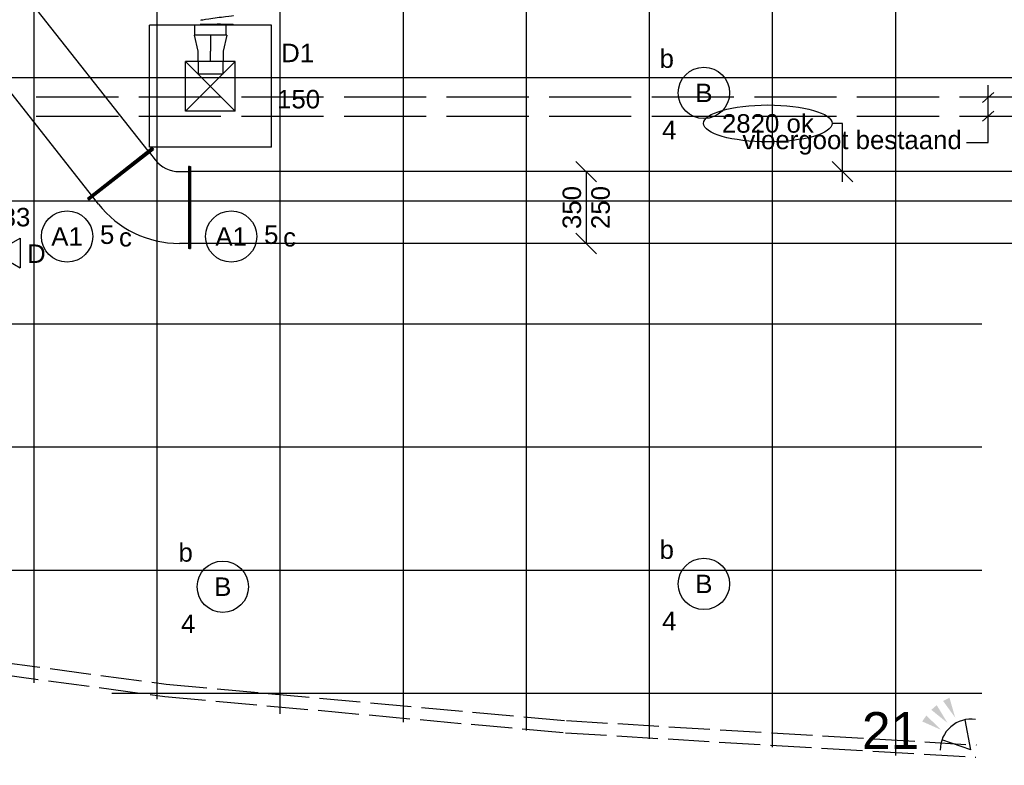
# Model space of a CAD drawing. Extents: x -132501 to 411300, y -42818 to 427495.
# Tile 60 of 256: x 16337 to 21136, y 11962 to 15596. Entities that reach past the tile are written whole.
import ezdxf
from ezdxf.enums import TextEntityAlignment as Align

# ---------------------------------------------------------------- set-up
doc = ezdxf.new("R2010")
doc.units = 0
doc.header["$LTSCALE"] = 50
for name, pattern in [('CENTER2', [28.575, 19.05, -3.175, 3.175, -3.175]), ('E_GOOT3', [5, 4, -1]), ('E_GOOT5', [10, 8, -2]), ('STREEPJES', [0.1, 0.05, -0.05])]:
    doc.linetypes.add(name, pattern=pattern)
doc.layers.get('0').update_dxf_attribs({"linetype": 'CONTINUOUS'})
for name, color, linetype in [('45 Plafond 2D arcering', 7, 'CONTINUOUS'), ('brandmeldserienummers', 1, 'CONTINUOUS'), ('EL6131--_VG', 2, 'CONTINUOUS'), ('EL6131--_WG', 2, 'CONTINUOUS'), ('EL6222--', 3, 'CONTINUOUS'), ('EL6311--', 3, 'CONTINUOUS'), ('EL6441--', 3, 'CONTINUOUS'), ('EL6521--', 3, 'CONTINUOUS'), ('WL524---', 90, 'CONTINUOUS'), ('WL570---_TOEVOER', 3, 'CONTINUOUS'), ('WL570---_TOEVOER_RST', 2, 'CONTINUOUS'), ('WL570---_TOEVOER_RST_HL', 1, 'CONTINUOUS'), ('WM570---_TOEVOER', 1, 'CONTINUOUS'), ('WM570---_TOEVOER_PR', 1, 'CONTINUOUS'), ('WM570---_TOEVOER_RST_PR', 1, 'CONTINUOUS')]:
    doc.layers.add(name, color=color, linetype=linetype)
doc.styles.add('BURO-018', font='ARIAL.TTF', dxfattribs={"height": 63})

# ---------------------------------------------------------------- blocks, each defined once
blk = doc.blocks.new('E00058')
at = {"color": 0, "linetype": 'Continuous'}
for q in [(-1.5, 3.598), (1.5, 3.598)]:
    blk.add_line((0, 1), q, dxfattribs=at)
blk.add_arc((0, 1), 3, 40.52878, 139.47122, dxfattribs=at)
for points in [[(-1.759, 6.211), (-1.082, 6.393), (-0.906, 4.381)], [(-0.351, 6.489), (0.351, 6.489), (0, 4.5)], [(1.082, 6.393), (1.759, 6.211), (0.906, 4.381)]]:
    blk.add_solid(points, dxfattribs=at)
at = {"color": 0, "linetype": 'Continuous', "style": 'BURO-018'}
blk.add_attdef('E_TEXT1', text='', height=1.8, dxfattribs=at).set_placement((0, 9), align=Align.MIDDLE)
at = {"color": 0, "linetype": 'Continuous', "style": 'BURO-018', "flags": 1}
blk.add_attdef('E_MATCODE', text='', height=1.8, dxfattribs=at).set_placement((0, 0), align=Align.MIDDLE)
blk = doc.blocks.new('1115B3A')
at = {"color": 0, "linetype": 'Continuous'}
blk.add_circle((0, 0), 2.5, dxfattribs=at)
at = {"color": 0, "linetype": 'Continuous', "style": 'BURO-018'}
for tag, p in [('E_GKAST', (0, 8)), ('E_GROEP', (0, 5)), ('E_SGROEP', (4.5, 5)), ('E_ARMCODE', (0, 0)), ('E_SLET', (4.5, -1))]:
    blk.add_attdef(tag, text='', height=1.8, dxfattribs=at).set_placement(p, align=Align.MIDDLE)
blk = doc.blocks.new('E00152')
at = {"color": 0, "linetype": 'Continuous'}
for p, q in [((-1.443, 7), (1.443, 7)), ((0, 4.5), (-1.443, 7)), ((0, 4.5), (1.443, 7)), ((-1, 4), (1, 2.845)), ((0, 4.5), (0, 1))]:
    blk.add_line(p, q, dxfattribs=at)
at = {"color": 7, "style": 'BURO-018'}
for tag, p in [('E_COMMENT1', (0, 12)), ('E_DCOM1', (0, 9))]:
    blk.add_attdef(tag, text='', height=1.8, dxfattribs=at).set_placement(p, align=Align.MIDDLE)
at = {"color": 0, "style": 'BURO-018'}
blk.add_attdef('E_TEXT1', text='', height=1.8, dxfattribs=at).set_placement((2.5, 6), align=Align.MIDDLE)
at = {"color": 0, "linetype": 'Continuous', "style": 'BURO-018', "flags": 1}
blk.add_attdef('E_MATCODE', text='', height=1.8, dxfattribs=at).set_placement((0, 0), align=Align.MIDDLE)
blk = doc.blocks.new('111304A')
at = {"color": 0, "linetype": 'Continuous'}
for p, q in [((0, 1), (0, 4.5)), ((-1.5, 3), (1.5, 3))]:
    blk.add_line(p, q, dxfattribs=at)
for centre in [(0, 6), (0, 4.5)]:
    blk.add_arc(centre, 1.5, 180, 0, dxfattribs=at)
at = {"color": 0, "linetype": 'Continuous', "style": 'BURO-018'}
for tag, p in [('E_GKAST', (0, 11.5)), ('E_GROEP', (0, 8.5)), ('E_SGROEP', (4.5, 8.5))]:
    blk.add_attdef(tag, text='', height=1.8, dxfattribs=at).set_placement(p, align=Align.MIDDLE)
at = {"color": 0, "linetype": 'Continuous', "style": 'BURO-018', "flags": 1}
for tag, p in [('E_VERMCODE', (13, 8.5)), ('E_MATCODE', (0, 0))]:
    blk.add_attdef(tag, text='', height=1.8, dxfattribs=at).set_placement(p, align=Align.MIDDLE)
blk = doc.blocks.new('*U417')
at = {"color": 0, "ltscale": 10}
for p, q in [((-79.3, 297.5, -2520), (-297.5, 297.5, -2520)), ((-297.5, -297.5, -2520), (-297.5, 297.5, -2520)), ((297.5, 297.5, -2520), (89.1, 297.5, -2520)), ((297.5, -297.5, -2520), (297.5, 297.5, -2520)), ((121, 121, -2520), (-121, 121, -2520)), ((-121, -121, -2520), (-121, 121, -2520)), ((121, -121, -2520), (-121, 121, -2520)), ((-121, -121, -2520), (121, 121, -2520)), ((121, -121, -2520), (121, 121, -2520)), ((121, -121, -2520), (-121, -121, -2520)), ((297.5, -297.5, -2520), (-297.5, -297.5, -2520))]:
    blk.add_line(p, q, dxfattribs=at)
at = {"color": 8, "linetype": 'STREEPJES', "ltscale": 10}
blk.add_line((89.1, 297.5, -2520), (-79.3, 297.5, -2520), dxfattribs=at)
at = {"layer": 'WL570---_TOEVOER_RST_HL', "linetype": 'CENTER2'}
blk.add_circle((0, 0, -2520), 0.075, dxfattribs=at)
at = {"layer": 'WL570---_TOEVOER_RST', "color": 1, "style": 'BURO-018'}
for tag in ['MC', 'Q']:
    blk.add_attdef(tag, text='', height=90, dxfattribs=at).set_placement((0, 0), align=Align.MIDDLE)
at = {"layer": 'WM570---_TOEVOER_RST_PR', "color": 1, "style": 'BURO-018'}
blk.add_attdef('POSNR', text='', height=90, dxfattribs=at).set_placement((0, 0), align=Align.MIDDLE)
blk = doc.blocks.new('*U1545')
at = {"color": 0, "ltscale": 10}
for p, q in [((-208.5, 200, -2945), (-203.5, 200, -2945)), ((-208.5, -200, -2945), (-208.5, 200, -2945)), ((-203.5, -200, -2945), (-203.5, 200, -2945)), ((-203.5, 175, -2945), (-158.5, 175, -2945)), ((282.9, -37.2, -2945), (-32.3, -283.5, -2945)), ((286, -41.2, -2945), (-29.2, -287.4, -2945)), ((235.5, -17.2, -2945), (263.2, -52.6, -2945)), ((286, -41.2, -2945), (282.9, -37.2, -2945)), ((-158.5, -175, -2945), (-203.5, -175, -2945)), ((-208.5, -200, -2945), (-203.5, -200, -2945)), ((-12.6, -268.1, -2945), (-40.3, -232.6, -2945)), ((-29.2, -287.4, -2945), (-32.3, -283.5, -2945))]:
    blk.add_line(p, q, dxfattribs=at)
for radius in [500, 150]:
    blk.add_arc((-158.5, -325, -2945), radius, 38, 90, dxfattribs=at)
at = {"layer": 'WM570---_TOEVOER_PR', "color": 1, "style": 'BURO-018'}
blk.add_attdef('POSNR', text='', height=90, dxfattribs=at).set_placement((0, 0), align=Align.MIDDLE)
blk = doc.blocks.new('*U1546')
at = {"color": 0, "ltscale": 10}
for p, q in [((0, 200, -2945), (5, 200, -2945)), ((0, -200, -2945), (0, 200, -2945)), ((5, -200, -2945), (5, 200, -2945)), ((1675.9, 200, -2945), (1670.9, 200, -2945)), ((1670.9, -200, -2945), (1670.9, 200, -2945)), ((1675.9, -200, -2945), (1675.9, 200, -2945)), ((5, 175, -2945), (1670.9, 175, -2945)), ((5, -175, -2945), (1670.9, -175, -2945)), ((0, -200, -2945), (5, -200, -2945)), ((1675.9, -200, -2945), (1670.9, -200, -2945))]:
    blk.add_line(p, q, dxfattribs=at)
at = {"layer": 'WM570---_TOEVOER_PR', "color": 1, "style": 'BURO-018'}
blk.add_attdef('POSNR', text='', height=90, dxfattribs=at).set_placement((0, 0), align=Align.MIDDLE)
blk = doc.blocks.new('*U1549')
at = {"color": 0, "ltscale": 10}
for p, q in [((0, 76, -2532), (-50, 76, -2532)), ((-50, -76, -2532), (-50, 76, -2532)), ((-50, -76, -2532), (-50, 76, -2532)), ((0, 80, -2532), (78.17, 62.5, -2532)), ((0, 80, -2532), (0, -80, -2532)), ((78.17, 62.5, -2532), (128.17, 62.5, -2532)), ((128.17, 62.5, -2532), (128.17, -62.5, -2532)), ((128.17, 59.375, -2532), (190.67, 59.375, -2532)), ((190.67, 59.375, -2532), (190.67, -59.375, -2532)), ((190.67, 59.375, -2532), (190.67, -59.375, -2532)), ((0, -76, -2532), (-50, -76, -2532)), ((0, -80, -2532), (78.17, -62.5, -2532)), ((78.17, -62.5, -2532), (128.17, -62.5, -2532)), ((128.17, -59.375, -2532), (190.67, -59.375, -2532))]:
    blk.add_line(p, q, dxfattribs=at)
at = {"layer": 'WL570---_TOEVOER_RST_HL', "linetype": 'CENTER2'}
for p in [(0, 0, -2532), (128.17, 0, -2532)]:
    blk.add_line(p, (78.17, 0, -2532), dxfattribs=at)
blk.add_circle((0, 0, -2532), 0.075, dxfattribs=at)
at = {"layer": 'WM570---_TOEVOER_RST_PR', "color": 1, "style": 'BURO-018'}
blk.add_attdef('POSNR', text='', height=90, dxfattribs=at).set_placement((0, 0), align=Align.MIDDLE)
blk = doc.blocks.new('*U1551')
at = {"color": 0, "ltscale": 10}
for p, q in [((0, 80, -2945), (0, -80, -2945)), ((45.5, 80, -2945), (45.5, -80, -2945)), ((119.4, -80, -2945), (147.8, 80, -2945)), ((254.6, 40.8, -2945), (172.8, -99.6, -2945)), ((327.1, -20.7, -2945), (223.5, -142.7, -2945)), ((385.2, -70.1, -2945), (281.7, -192.1, -2945)), ((326.9, -230.5, -2945), (446.6, -122.2, -2945)), ((494.7, -192, -2945), (351, -265.3, -2945)), ((520.9, -265.7, -2945), (370, -319.1, -2945)), ((391.8, -380.7, -2945), (552.5, -355, -2945)), ((549.7, -472.9, -2945), (390.4, -439.6, -2945)), ((507.8, -575.3, -2945), (359.7, -514.7, -2945)), ((516.1, -591.4, -2945), (517.7, -588.9, -2945))]:
    blk.add_line(p, q, dxfattribs=at)
at = {"color": 0, "ltscale": 10, "extrusion": (0, 0, -1)}
for centre, major_axis, ratio, start_param, end_param in [((428.7, -536.1, -2945), (-57.4, 55.8), 0.790527, 5.581633, 6.30508), ((464.8, -520.8, -2945), (-72.2, 34.6), 0.932453, 2.371911, 3.216049), ((383.6, -646.4, -2945), (-66.6, 44.3), 0.712806, 0.011805, 0.100539), ((401.5, -623.9, -2945), (-69.8, 40.6), 0.011239, 0.001565, 3.143158), ((426.1, -582.4, -2945), (-66.6, 44.3), 0.712806, 2.597978, 3.141593)]:
    blk.add_ellipse(centre, major_axis=major_axis, ratio=ratio, start_param=start_param, end_param=end_param, dxfattribs=at)
at = {"color": 0, "ltscale": 10}
for centre, major_axis, ratio, start_param, end_param in [((470.6, -505.5, -2945), (75.8, 26.7), 0.989524, 5.581493, 6.268471), ((449, -547.9, -2945), (67.9, -42.3), 0.80431, 0.023664, 0.756147), ((380.8, -650.3, -2945), (-63, 49.4), 0.022476, 3.143366, 6.283185)]:
    blk.add_ellipse(centre, major_axis=major_axis, ratio=ratio, start_param=start_param, end_param=end_param, dxfattribs=at)
at = {"layer": 'WM570---_TOEVOER_PR', "color": 1, "style": 'BURO-018'}
blk.add_attdef('POSNR', text='', height=90, dxfattribs=at).set_placement((0, 0), align=Align.MIDDLE)
blk = doc.blocks.new('*U1561')
at = {"color": 0, "ltscale": 10}
for p, q in [((9589.8, 200, -2945), (9584.8, 200, -2945)), ((9584.8, -200, -2945), (9584.8, 200, -2945)), ((9589.8, -200, -2945), (9589.8, 200, -2945)), ((5, 175, -2945), (9584.8, 175, -2945)), ((5, -175, -2945), (9584.8, -175, -2945)), ((9589.8, -200, -2945), (9584.8, -200, -2945))]:
    blk.add_line(p, q, dxfattribs=at)
at = {"layer": 'WM570---_TOEVOER_PR', "color": 1, "style": 'BURO-018'}
blk.add_attdef('POSNR', text='', height=90, dxfattribs=at).set_placement((0, 0), align=Align.MIDDLE)
blk = doc.blocks.new('*U1580')
at = {"layer": 'WM570---_TOEVOER', "color": 0, "ltscale": 10}
for p, q in [((50, 125), (-50, 225)), ((0, 175), (0, -175)), ((50, -225), (-50, -125))]:
    blk.add_line(p, q, dxfattribs=at)
at = {"layer": 'WM570---_TOEVOER', "color": 0, "style": 'BURO-018'}
for s, p in [('350', (-25, -104.9)), ('250', (115, -104.9)), ('250', (115, -104.9))]:
    blk.add_text(s, height=90, rotation=90, dxfattribs=at).set_placement(p)
blk = doc.blocks.new('*U1581')
at = {"layer": 'WM570---_TOEVOER', "color": 0, "ltscale": 10}
for p, q in [((0, 235), (-50, 235)), ((0, -50), (0, 235)), ((50, -50), (-50, 50))]:
    blk.add_line(p, q, dxfattribs=at)
blk.add_ellipse((-363.7, 235), major_axis=(-313.7, 0), ratio=0.286888, dxfattribs=at)
at = {"layer": 'WM570---_TOEVOER', "color": 0, "style": 'BURO-018'}
blk.add_text('2820 ok', height=90, dxfattribs=at).set_placement((-587.4, 190))
blk = doc.blocks.new('GAFGHYHY')
at = {"layer": '45 Plafond 2D arcering', "linetype": 'Continuous'}
h = blk.add_hatch(dxfattribs=at)
h.set_pattern_fill('RASTER_600_0002', color=8, style=0, pattern_type=2)
h.set_pattern_definition([(0, (329606.6, 263113), (0, 600), []), (90, (329606.6, 263113), (-600, 0), [])])
h.paths.add_polyline_path([(314958.4, 262579.2), (311651.4, 262579.2), (311651.4, 260865.8), (318334.4, 260865.8), (318334.4, 255497.5), (322319.4, 254963.9), (325862.9, 254725.7), (325862.9, 257249.3), (333290.9, 257249.3), (333290.9, 254942.5), (336798.3, 255489.7), (340391.3, 256042.1), (347581.1, 257147.4), (347540, 258187), (344346.2, 258187), (344274, 258060.1, -0.292774), (338835.2, 268361), (333245.8, 267502.2), (329585.4, 267292.1), (328865.2, 267293.5, 0.013134), (328865.7, 267533.5), (329496.9, 267532.3), (329497.1, 270676.8), (328743.1, 270676.8), (328743.1, 270841.8), (329497.1, 270841.8), (329497.1, 272301.8), (326028.6, 272301.8), (326028.6, 270841.8), (326783.1, 270841.8), (326783.1, 270676.8), (326008.6, 270676.8), (315530.3, 270676.8, -0.063565), (316101.1, 268525.1), (316090.1, 268527.3, -0.003567), (316103.7, 268406.4), (316579.8, 268479.9), (316533, 268710.4), (316694, 268745.3, -0.13568), (316434, 263929), (316278, 263981), (316414.8, 264432), (314732.6, 264432, 0.018168)], flags=0)
h.paths.add_polyline_path([(325877.2, 261732.8, -51.816741), (326135.7, 261974.1), (326121.5, 261988.2), (325864.1, 261748)], flags=0)
h.paths.add_polyline_path([(329466.1, 263438.9, -1), (335716.1, 263438.9, -1)], flags=0)
h.paths.add_polyline_path([(339101.7, 258177.8, -1), (333851.7, 258177.8, -1)], flags=0)

msp = doc.modelspace()

# ---------------------------------------------------------------- linework, layer by layer
at = {"layer": 'EL6131--_VG', "color": 1, "linetype": 'E_GOOT5'}
for p, q in [((16417.7736, 15219.8479, 3000), (26634.6443, 15219.8479, 3000)), ((16417.7736, 15124.933, 3000), (26634.6443, 15124.933, 3000))]:
    msp.add_line(p, q, dxfattribs=at)
at = {"layer": 'EL6131--_WG', "linetype": 'E_GOOT3'}
for p, q in [((14007.0702, 12765.0186, 3000), (17050.6935, 12357.0005, 3000)), ((13999.0981, 12705.5505, 3000), (17043.9884, 12297.3626, 3000)), ((17050.6935, 12357.0005, 3000), (19002.5154, 12179.566, 3000)), ((17043.9884, 12297.3626, 3000), (18998.0125, 12119.7279, 3000)), ((19002.5154, 12179.566, 3000), (21000.7215, 12060.411, 3000)), ((18998.0125, 12119.7279, 3000), (20997.15, 12000.5174, 3000))]:
    msp.add_line(p, q, dxfattribs=at)
at = {"layer": 'EL6222--', "color": 1}
for p, q in [((21057.4405, 14997.4748), (21057.4405, 15276.2246)), ((21084.3868, 15241.5937), (21029.0428, 15192.8489)), ((21084.3868, 15149.728), (21029.0428, 15100.9832)), ((20951.8235, 14997.4748), (21057.4405, 14997.4748))]:
    msp.add_line(p, q, dxfattribs=at)

# ---------------------------------------------------------------- block references
at = {"layer": 'EL6222--'}
ref = msp.add_blockref('111304A', (15982.768, 14624.5173), dxfattribs=dict(at, xscale=49.99999999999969, yscale=49.99999999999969, zscale=49.99999999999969, rotation=270.3565810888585))
ref.add_attrib('E_GROEP', '33', dxfattribs={"layer": '0', "color": 1, "linetype": 'Continuous', "height": 90, "style": 'BURO-018'}).set_placement((16318.8253, 14633.5018), align=Align.MIDDLE)
at = {"layer": 'EL6311--'}
ref = msp.add_blockref('1115B3A', (19671.8445, 15238.9544), dxfattribs=dict(at, xscale=50.00000000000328, yscale=50.00000000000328, zscale=50, rotation=181.9948371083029))
ref.add_attrib('E_ARMCODE', 'B', dxfattribs={"layer": '0', "color": 1, "linetype": 'Continuous', "height": 90, "style": 'BURO-018'}).set_placement((19671.8445, 15238.9544), align=Align.MIDDLE)
ref.add_attrib('E_SLET', 'b', dxfattribs={"layer": '0', "color": 1, "linetype": 'Continuous', "height": 90, "style": 'BURO-018'}).set_placement((19490.8589, 15407.7567), align=Align.MIDDLE)
ref.add_attrib('E_GROEP', '4', dxfattribs={"layer": '0', "color": 1, "linetype": 'Continuous', "height": 90, "style": 'BURO-018'}).set_placement((19503.0422, 15057.9688), align=Align.MIDDLE)
ref = msp.add_blockref('1115B3A', (16567.7602, 14539.0792), dxfattribs=dict(at, xscale=50.00000000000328, yscale=50.00000000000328, zscale=50, rotation=181.9948371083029))
ref.add_attrib('E_ARMCODE', 'A1', dxfattribs={"layer": '0', "color": 1, "linetype": 'Continuous', "height": 90, "style": 'BURO-018'}).set_placement((16567.7602, 14539.0792), align=Align.MIDDLE)
ref.add_attrib('E_SLET', 'c', dxfattribs={"layer": '0', "color": 1, "linetype": 'Continuous', "height": 90, "style": 'BURO-018'}).set_placement((16852.4029, 14534.5824), align=Align.MIDDLE)
ref.add_attrib('E_GROEP', '5', dxfattribs={"layer": '0', "color": 1, "linetype": 'Continuous', "height": 90, "style": 'BURO-018'}).set_placement((16763.1038, 14547.0793), align=Align.MIDDLE)
ref = msp.add_blockref('1115B3A', (17367.7602, 14539.0792), dxfattribs=dict(at, xscale=50.00000000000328, yscale=50.00000000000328, zscale=50, rotation=181.9948371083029))
ref.add_attrib('E_ARMCODE', 'A1', dxfattribs={"layer": '0', "color": 1, "linetype": 'Continuous', "height": 90, "style": 'BURO-018'}).set_placement((17367.7602, 14539.0792), align=Align.MIDDLE)
ref.add_attrib('E_SLET', 'c', dxfattribs={"layer": '0', "color": 1, "linetype": 'Continuous', "height": 90, "style": 'BURO-018'}).set_placement((17652.4029, 14534.5824), align=Align.MIDDLE)
ref.add_attrib('E_GROEP', '5', dxfattribs={"layer": '0', "color": 1, "linetype": 'Continuous', "height": 90, "style": 'BURO-018'}).set_placement((17563.1038, 14547.0793), align=Align.MIDDLE)
ref = msp.add_blockref('1115B3A', (17326.871, 12831.9549), dxfattribs=dict(at, xscale=50.00000000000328, yscale=50.00000000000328, zscale=50, rotation=181.9948371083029))
ref.add_attrib('E_ARMCODE', 'B', dxfattribs={"layer": '0', "color": 1, "linetype": 'Continuous', "height": 90, "style": 'BURO-018'}).set_placement((17326.871, 12831.9549), align=Align.MIDDLE)
ref.add_attrib('E_SLET', 'b', dxfattribs={"layer": '0', "color": 1, "linetype": 'Continuous', "height": 90, "style": 'BURO-018'}).set_placement((17145.8854, 13000.7572), align=Align.MIDDLE)
ref.add_attrib('E_GROEP', '4', dxfattribs={"layer": '0', "color": 1, "linetype": 'Continuous', "height": 90, "style": 'BURO-018'}).set_placement((17158.0687, 12650.9693), align=Align.MIDDLE)
ref = msp.add_blockref('1115B3A', (19671.8445, 12845.5821), dxfattribs=dict(at, xscale=50.00000000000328, yscale=50.00000000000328, zscale=50, rotation=181.9948371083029))
ref.add_attrib('E_ARMCODE', 'B', dxfattribs={"layer": '0', "color": 1, "linetype": 'Continuous', "height": 90, "style": 'BURO-018'}).set_placement((19671.8445, 12845.5821), align=Align.MIDDLE)
ref.add_attrib('E_SLET', 'b', dxfattribs={"layer": '0', "color": 1, "linetype": 'Continuous', "height": 90, "style": 'BURO-018'}).set_placement((19490.8589, 13014.3844), align=Align.MIDDLE)
ref.add_attrib('E_GROEP', '4', dxfattribs={"layer": '0', "color": 1, "linetype": 'Continuous', "height": 90, "style": 'BURO-018'}).set_placement((19503.0422, 12664.5965), align=Align.MIDDLE)
at = {"layer": 'EL6441--'}
ref = msp.add_blockref('E00152', (15988.9873, 14459.0015), dxfattribs=dict(at, xscale=50, yscale=50, zscale=50, rotation=270))
ref.add_attrib('E_TEXT1', 'D', dxfattribs={"layer": '0', "color": 1, "height": 90, "style": 'BURO-018'}).set_placement((16418.2553, 14455.165), align=Align.MIDDLE)
at = {"layer": 'EL6521--', "xscale": 50, "yscale": 50, "zscale": 50, "rotation": 41.03580378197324}
msp.add_blockref('E00058', (21006.4191, 11998.6446), dxfattribs=at)
at = {"layer": 'WL524---'}
msp.add_blockref('GAFGHYHY', (-304837.0445, -242743.8149), dxfattribs=at)
at = {"layer": 'WL570---_TOEVOER'}
for name, p, rotation in [('*U1546', (16828.2807, 14844.3772, 2945), 128.1953808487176), ('*U1551', (16598.2459, 15846.8691, 2945), 38.1953808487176), ('*U1545', (16956.6523, 14680.0691, 2945), 180), ('*U1561', (26754.958, 14680.0691, 2945), 180)]:
    msp.add_blockref(name, p, dxfattribs=dict(at, rotation=rotation))
at = {"layer": 'WL570---_TOEVOER_RST'}
ref = msp.add_blockref('*U417', (17266.8923, 15271.4502, 2520), dxfattribs=at)
ref.add_attrib('Q', '150', dxfattribs={"color": 1, "height": 90, "style": 'BURO-018'}).set_placement((17696.2426, 15208.3975), align=Align.MIDDLE)
ref.add_attrib('MC', 'D1', dxfattribs={"color": 1, "height": 90, "style": 'BURO-018'}).set_placement((17691.7272, 15433.5779), align=Align.MIDDLE)
at = {"layer": 'WL570---_TOEVOER_RST', "rotation": 270}
msp.add_blockref('*U1549', (17266.8923, 15520.6202, 2532), dxfattribs=at)
at = {"layer": 'WM570---_TOEVOER'}
for name, p in [('*U1581', (20347.1512, 14855.0691, 2945)), ('*U1580', (19097.9733, 14680.0691, 2945))]:
    msp.add_blockref(name, p, dxfattribs=at)

# ---------------------------------------------------------------- texts
at = {"layer": 'brandmeldserienummers', "color": 1, "style": 'BURO-018'}
msp.add_text('21', height=180, dxfattribs=at).set_placement((20442.0846, 12040.8963))
at = {"layer": 'EL6222--', "color": 1, "style": 'BURO-018'}
msp.add_text('vloergoot bestaand', height=90, dxfattribs=at).set_placement((19859.4397, 14964.7226))

doc.saveas('drawing.dxf')
